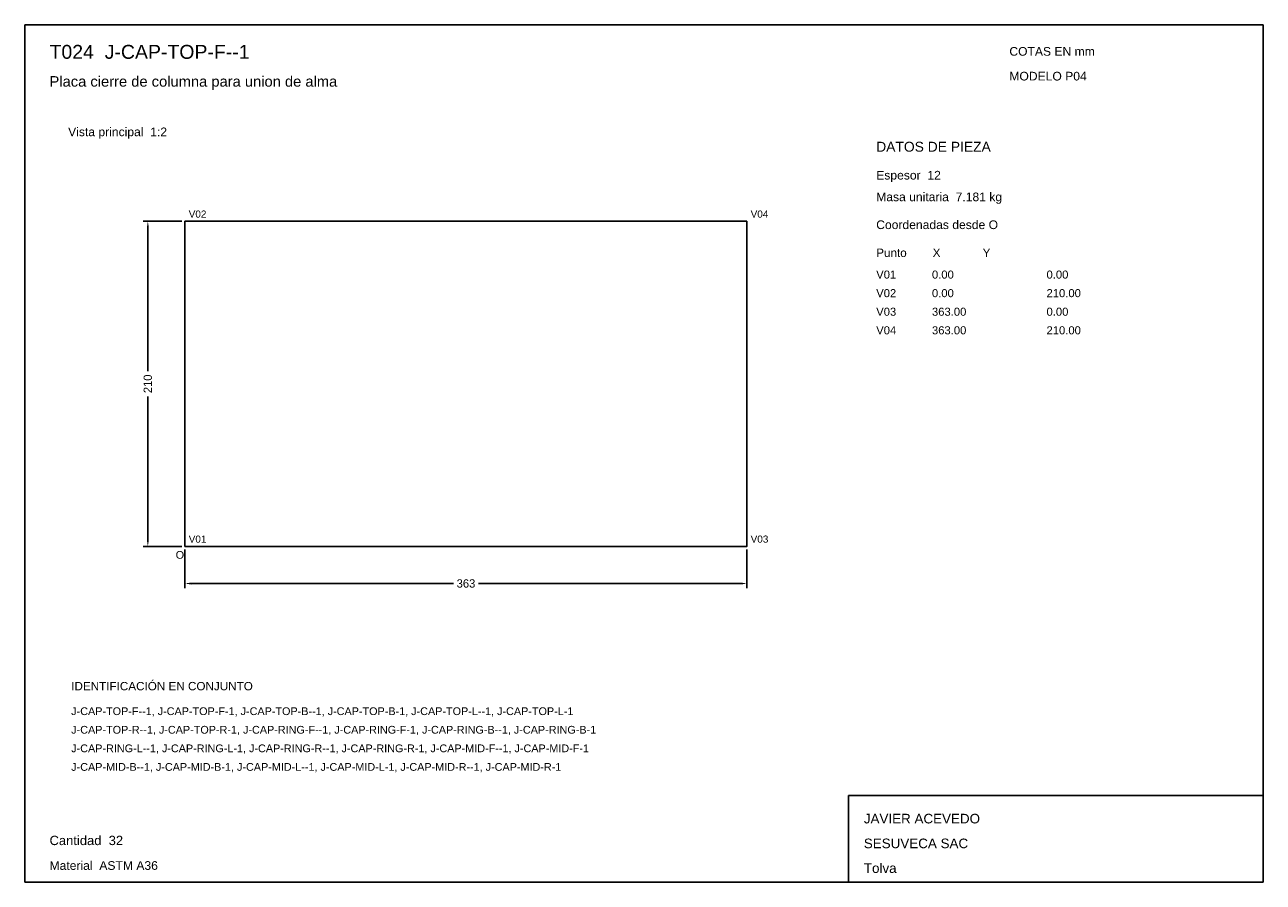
# Model space of a CAD drawing. Header units: millimetres. Extents: x 10 to 410, y 10 to 287.
import ezdxf

# ---------------------------------------------------------------- set-up
doc = ezdxf.new("R2010")
doc.units = ezdxf.units.MM
doc.styles.add('ARIAL', font='arial.ttf')
doc.dimstyles.get("Standard").update_dxf_attribs({"dimtxt": 2.5, "dimasz": 2.5, "dimexe": 1.25, "dimexo": 0.625, "dimtad": 1, "dimcen": 2.5, "dimazin": 3, "dimtfac": 1, "dimtmove": 0, "dimatfit": 3})

# ---------------------------------------------------------------- blocks, each defined once
blk = doc.blocks.new('_CLOSEDFILLED')
at = {"color": 0, "linetype": 'BYBLOCK'}
blk.add_solid([(-1, 0.16), (0, 0), (-1, -0.16)], dxfattribs=at)
blk = doc.blocks.new('*D1')
for p, q in [((61.75, 117.5), (61.75, 105)), ((243.25, 117.5), (243.25, 105)), ((63.75, 106.5), (148.45, 106.5)), ((156.55, 106.5), (241.25, 106.5))]:
    blk.add_line(p, q)
at = {"layer": 'Defpoints'}
for p in [(61.75, 118.5), (243.25, 118.5), (61.75, 106.5)]:
    blk.add_point(p, dxfattribs=at)
at = {"xscale": 2, "yscale": 2, "rotation": 180}
blk.add_blockref('_CLOSEDFILLED', (61.75, 106.5), dxfattribs=at)
at = {"xscale": 2, "yscale": 2}
blk.add_blockref('_CLOSEDFILLED', (243.25, 106.5), dxfattribs=at)
at = {"insert": (152.5, 106.5), "char_height": 2.7, "attachment_point": 5}
blk.add_mtext('363', dxfattribs=at)
blk = doc.blocks.new('*D2')
for p, q in [((60.75, 223.5), (48.25, 223.5)), ((49.75, 175.05), (49.75, 221.5)), ((49.75, 120.5), (49.75, 166.95)), ((60.75, 118.5), (48.25, 118.5))]:
    blk.add_line(p, q)
at = {"layer": 'Defpoints'}
for p in [(61.75, 223.5), (49.75, 118.5), (61.75, 118.5)]:
    blk.add_point(p, dxfattribs=at)
at = {"xscale": 2, "yscale": 2}
for p, rotation in [((49.75, 223.5), 90), ((49.75, 118.5), 270)]:
    blk.add_blockref('_CLOSEDFILLED', p, dxfattribs=dict(at, rotation=rotation))
at = {"insert": (49.75, 171), "char_height": 2.7, "attachment_point": 5, "rotation": 90}
blk.add_mtext('210', dxfattribs=at)

msp = doc.modelspace()

# ---------------------------------------------------------------- linework, layer by layer
for p, q in [((410, 287), (10, 287)), ((10, 287), (10, 10)), ((410, 10), (410, 287)), ((410, 38), (276, 38)), ((276, 38), (276, 10)), ((410, 10), (410, 38)), ((10, 10), (410, 10)), ((276, 10), (410, 10))]:
    msp.add_line(p, q)
for points in [[(61.75, 118.5), (61.75, 223.5), (61.75, 223.5)], [(61.75, 223.5), (243.25, 223.5), (243.25, 223.5)], [(243.25, 118.5), (243.25, 223.5), (243.25, 223.5)], [(61.75, 118.5), (243.25, 118.5), (243.25, 118.5)]]:
    msp.add_lwpolyline(points)

# ---------------------------------------------------------------- texts
at = {"style": 'ARIAL'}
for s, height, p in [('T024  J-CAP-TOP-F--1', 4.5, (18, 276)), ('COTAS EN mm', 2.8, (328, 277)), ('Placa cierre de columna para union de alma', 3.4, (18, 267)), ('MODELO P04', 2.8, (328, 269)), ('Vista principal  1:2', 2.8, (24, 251)), ('DATOS DE PIEZA', 3.2, (285, 246)), ('Espesor  12', 2.8, (285, 237)), ('Masa unitaria  7.181 kg', 2.8, (285, 230)), ('V02', 2.3, (62.95, 224.7)), ('V04', 2.3, (244.45, 224.7)), ('Coordenadas desde O', 2.8, (285, 221)), ('Punto        X             Y', 2.7, (285, 212)), ('V01', 2.6, (285, 205)), ('0.00', 2.6, (303, 205)), ('0.00', 2.6, (340, 205)), ('V02', 2.6, (285, 199)), ('0.00', 2.6, (303, 199)), ('210.00', 2.6, (340, 199)), ('V03', 2.6, (285, 193)), ('363.00', 2.6, (303, 193)), ('0.00', 2.6, (340, 193)), ('V04', 2.6, (285, 187)), ('363.00', 2.6, (303, 187)), ('210.00', 2.6, (340, 187)), ('V01', 2.3, (62.95, 119.7)), ('V03', 2.3, (244.45, 119.7)), ('O', 2.5, (58.75, 114.5)), ('IDENTIFICACIÓN EN CONJUNTO', 2.7, (25, 72)), ('J-CAP-TOP-F--1, J-CAP-TOP-F-1, J-CAP-TOP-B--1, J-CAP-TOP-B-1, J-CAP-TOP-L--1, J-CAP-TOP-L-1', 2.5, (25, 64)), ('J-CAP-TOP-R--1, J-CAP-TOP-R-1, J-CAP-RING-F--1, J-CAP-RING-F-1, J-CAP-RING-B--1, J-CAP-RING-B-1', 2.5, (25, 58)), ('J-CAP-RING-L--1, J-CAP-RING-L-1, J-CAP-RING-R--1, J-CAP-RING-R-1, J-CAP-MID-F--1, J-CAP-MID-F-1', 2.5, (25, 52)), ('J-CAP-MID-B--1, J-CAP-MID-B-1, J-CAP-MID-L--1, J-CAP-MID-L-1, J-CAP-MID-R--1, J-CAP-MID-R-1', 2.5, (25, 46)), ('JAVIER ACEVEDO', 3.1, (281, 29)), ('Cantidad  32', 3, (18, 22)), ('SESUVECA SAC', 3.1, (281, 21)), ('Material  ASTM A36', 2.8, (18, 14)), ('Tolva', 3.1, (281, 13))]:
    msp.add_text(s, height=height, dxfattribs=at).set_placement(p)

# ---------------------------------------------------------------- dimensions: what is measured, and where the dimension line sits
dim = msp.add_linear_dim(base=(49.75, 118.5), p1=(61.75, 118.5), p2=(61.75, 223.5), angle=90, dimstyle='Standard', override={"dimtxt": 2.7, "dimasz": 2, "dimexe": 1.5, "dimexo": 1, "dimgap": 1, "dimdec": 2, "dimlfac": 2, "dimzin": 8})
dim.commit()
dim.dimension.update_dxf_attribs({"geometry": '*D2', "text_midpoint": (49.75, 171)})
dim = msp.add_linear_dim(base=(61.75, 106.5), p1=(61.75, 118.5), p2=(243.25, 118.5), dimstyle='Standard', override={"dimtxt": 2.7, "dimasz": 2, "dimexe": 1.5, "dimexo": 1, "dimgap": 1, "dimdec": 2, "dimlfac": 2, "dimzin": 8})
dim.commit()
dim.dimension.update_dxf_attribs({"geometry": '*D1', "text_midpoint": (152.5, 106.5)})

doc.saveas('drawing.dxf')
